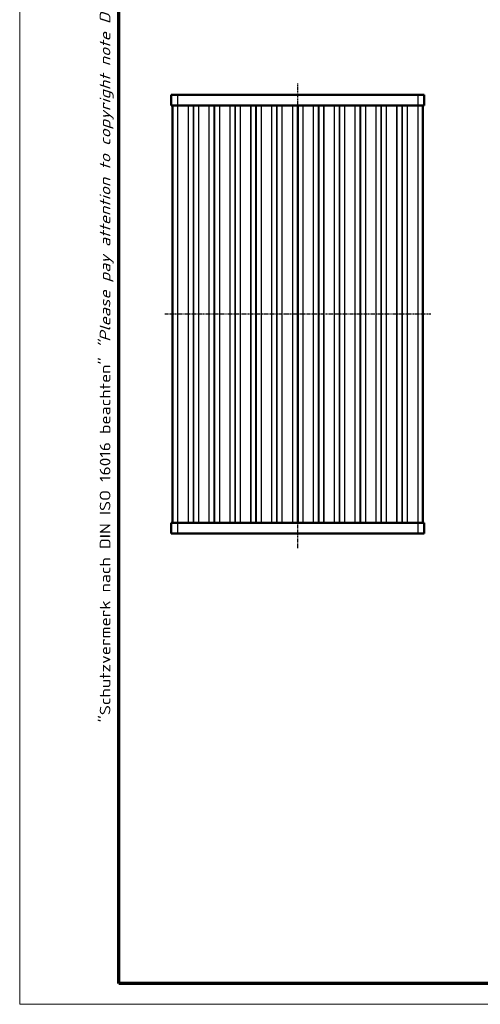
# Model space of a CAD drawing. Header units: millimetres. Extents: x 1 to 419, y 1 to 296.
# Tile 1 of 7: x 1 to 89, y 1 to 190. Entities that reach past the tile are written whole.
import ezdxf

# ---------------------------------------------------------------- set-up
doc = ezdxf.new("R2010")
doc.units = ezdxf.units.MM
doc.linetypes.add('CHAIN', pattern=[0.3543, 0.2362, -0.0295, 0.0591, -0.0295])
doc.linetypes.add('DASH_DOT', pattern=[0.37, 0.24, -0.06, 0.01, -0.06])
doc.layers.get('0').update_dxf_attribs({"lineweight": 25})
for name, color, linetype, lineweight in [('Mittellinie (ISO)', 1, 'DASH_DOT', 25), ('Rahmen (ISO)', 7, 'Continuous', 70), ('Sichtbar (ISO)', 7, 'Continuous', 50), ('Sichtbar schmal (ISO)', 1, 'Continuous', 25)]:
    doc.layers.add(name, color=color, linetype=linetype, lineweight=lineweight)
doc.styles.add('Notiztext (DIN)', font='isocpeur.ttf', dxfattribs={"width": 1.1})

# ---------------------------------------------------------------- blocks, each defined once
blk = doc.blocks.new('Ränder Bopla-A3-Rahmen')
at = {"color": 1, "linetype": 'Continuous', "lineweight": 18}
for p, q in [((1, 1), (1, 296)), ((419, 1), (1, 1))]:
    blk.add_line(p, q, dxfattribs=at)
at = {"color": 3, "linetype": 'Continuous', "lineweight": 70}
for p, q in [((20, 5), (20, 292)), ((415, 5), (20, 5))]:
    blk.add_line(p, q, dxfattribs=at)
at = {"layer": 'Rahmen (ISO)', "color": 1, "insert": (19, 55), "char_height": 2.03, "width": 168.977, "attachment_point": 7, "rotation": 90, "style": 'Notiztext (DIN)'}
blk.add_mtext('\\fISOCPEUR|b0|i0;\\W1.20;\\H2.0300;"Schutzvermerk nach DIN ISO 16016 beachten" \\fISOCPEUR|b0|i1;\\W1.20;\\H2.0300;"Please pay attention to copyright note DIN ISO 16016"', dxfattribs=at)

msp = doc.modelspace()

# ---------------------------------------------------------------- linework, layer by layer
at = {"layer": 'Mittellinie (ISO)', "linetype": 'CHAIN'}
for p, q in [((54.3172182, 88.3886348), (54.3172182, 177.4909845)), ((79.8172182, 133.2056243), (28.8172182, 133.2056243))]:
    msp.add_line(p, q, dxfattribs=at)
at = {"layer": 'Sichtbar (ISO)'}
for p, q in [((30.0672182, 175.2056243), (31.3172182, 175.2056243)), ((30.0672182, 175.2056243), (30.0672182, 173.2056243)), ((77.3172182, 175.2056243), (31.3172182, 175.2056243)), ((77.3172182, 175.2056243), (78.5672182, 175.2056243)), ((78.5672182, 173.2056243), (78.5672182, 175.2056243)), ((31.3172182, 173.2056243), (30.0672182, 173.2056243)), ((30.3172182, 173.2056243), (30.3172182, 93.2056243)), ((31.3172182, 173.2056243), (77.3172182, 173.2056243)), ((54.3172182, 93.2056243), (54.3172182, 173.2056243)), ((54.3172182, 173.2056243), (54.3172182, 93.2056243)), ((78.5672182, 173.2056243), (77.3172182, 173.2056243)), ((78.3172182, 93.2056243), (78.3172182, 173.2056243)), ((30.0672182, 93.2056243), (31.3172182, 93.2056243)), ((30.0672182, 93.2056243), (30.0672182, 91.2056243)), ((77.3172182, 93.2056243), (31.3172182, 93.2056243)), ((77.3172182, 93.2056243), (78.5672182, 93.2056243)), ((78.5672182, 91.2056243), (78.5672182, 93.2056243)), ((31.3172182, 91.2056243), (30.0672182, 91.2056243)), ((31.3172182, 91.2056243), (77.3172182, 91.2056243)), ((78.5672182, 91.2056243), (77.3172182, 91.2056243))]:
    msp.add_line(p, q, dxfattribs=at)
at = {"layer": 'Sichtbar schmal (ISO)'}
for p, q in [((31.3172182, 173.2056243), (31.3172182, 175.2056243)), ((77.3172182, 175.2056243), (77.3172182, 173.2056243)), ((31.3172182, 93.2056243), (31.3172182, 173.2056243)), ((33.2787017, 173.2056243), (33.2787017, 93.2056243)), ((33.3529798, 93.2056243), (33.3529798, 173.2056243)), ((34.24294, 173.2056243), (34.24294, 93.2056243)), ((34.3914963, 93.2056243), (34.3914963, 173.2056243)), ((35.2814565, 173.2056243), (35.2814565, 93.2056243)), ((35.3557347, 93.2056243), (35.3557347, 173.2056243)), ((37.2787017, 173.2056243), (37.2787017, 93.2056243)), ((37.3529798, 93.2056243), (37.3529798, 173.2056243)), ((38.24294, 173.2056243), (38.24294, 93.2056243)), ((38.3914963, 93.2056243), (38.3914963, 173.2056243)), ((39.2814565, 173.2056243), (39.2814565, 93.2056243)), ((39.3557347, 93.2056243), (39.3557347, 173.2056243)), ((41.2787017, 173.2056243), (41.2787017, 93.2056243)), ((41.3529798, 93.2056243), (41.3529798, 173.2056243)), ((42.24294, 173.2056243), (42.24294, 93.2056243)), ((42.3914963, 93.2056243), (42.3914963, 173.2056243)), ((43.2814565, 173.2056243), (43.2814565, 93.2056243)), ((43.3557347, 93.2056243), (43.3557347, 173.2056243)), ((45.2787017, 173.2056243), (45.2787017, 93.2056243)), ((45.3529798, 93.2056243), (45.3529798, 173.2056243)), ((46.24294, 173.2056243), (46.24294, 93.2056243)), ((46.3914963, 93.2056243), (46.3914963, 173.2056243)), ((47.2814565, 173.2056243), (47.2814565, 93.2056243)), ((47.3557347, 93.2056243), (47.3557347, 173.2056243)), ((49.2787017, 173.2056243), (49.2787017, 93.2056243)), ((49.3529798, 93.2056243), (49.3529798, 173.2056243)), ((50.24294, 173.2056243), (50.24294, 93.2056243)), ((50.3914963, 93.2056243), (50.3914963, 173.2056243)), ((51.2814565, 173.2056243), (51.2814565, 93.2056243)), ((51.3557347, 93.2056243), (51.3557347, 173.2056243)), ((53.2787017, 173.2056243), (53.2787017, 93.2056243)), ((53.3529798, 93.2056243), (53.3529798, 173.2056243)), ((54.1914963, 173.2056243), (54.1914963, 93.2056243)), ((54.44294, 93.2056243), (54.44294, 173.2056243)), ((55.2814565, 173.2056243), (55.2814565, 93.2056243)), ((55.3557347, 93.2056243), (55.3557347, 173.2056243)), ((57.2787017, 173.2056243), (57.2787017, 93.2056243)), ((57.3529798, 93.2056243), (57.3529798, 173.2056243)), ((58.24294, 173.2056243), (58.24294, 93.2056243)), ((58.3914963, 93.2056243), (58.3914963, 173.2056243)), ((59.2814565, 173.2056243), (59.2814565, 93.2056243)), ((59.3557347, 93.2056243), (59.3557347, 173.2056243)), ((61.2787017, 173.2056243), (61.2787017, 93.2056243)), ((61.3529798, 93.2056243), (61.3529798, 173.2056243)), ((62.24294, 173.2056243), (62.24294, 93.2056243)), ((62.3914963, 93.2056243), (62.3914963, 173.2056243)), ((63.2814565, 173.2056243), (63.2814565, 93.2056243)), ((63.3557347, 93.2056243), (63.3557347, 173.2056243)), ((65.2787017, 173.2056243), (65.2787017, 93.2056243)), ((65.3529798, 93.2056243), (65.3529798, 173.2056243)), ((66.24294, 173.2056243), (66.24294, 93.2056243)), ((66.3914963, 93.2056243), (66.3914963, 173.2056243)), ((67.2814565, 173.2056243), (67.2814565, 93.2056243)), ((67.3557347, 93.2056243), (67.3557347, 173.2056243)), ((69.2787017, 173.2056243), (69.2787017, 93.2056243)), ((69.3529798, 93.2056243), (69.3529798, 173.2056243)), ((70.24294, 173.2056243), (70.24294, 93.2056243)), ((70.3914963, 93.2056243), (70.3914963, 173.2056243)), ((71.2814565, 173.2056243), (71.2814565, 93.2056243)), ((71.3557347, 93.2056243), (71.3557347, 173.2056243)), ((73.2787017, 173.2056243), (73.2787017, 93.2056243)), ((73.3529798, 93.2056243), (73.3529798, 173.2056243)), ((74.24294, 173.2056243), (74.24294, 93.2056243)), ((74.3914963, 93.2056243), (74.3914963, 173.2056243)), ((75.2814565, 173.2056243), (75.2814565, 93.2056243)), ((75.3557347, 93.2056243), (75.3557347, 173.2056243)), ((77.3172182, 173.2056243), (77.3172182, 93.2056243)), ((31.3172182, 91.2056243), (31.3172182, 93.2056243)), ((77.3172182, 93.2056243), (77.3172182, 91.2056243))]:
    msp.add_line(p, q, dxfattribs=at)

# ---------------------------------------------------------------- block references
msp.add_blockref('Ränder Bopla-A3-Rahmen', (0, 0))

doc.saveas('drawing.dxf')
